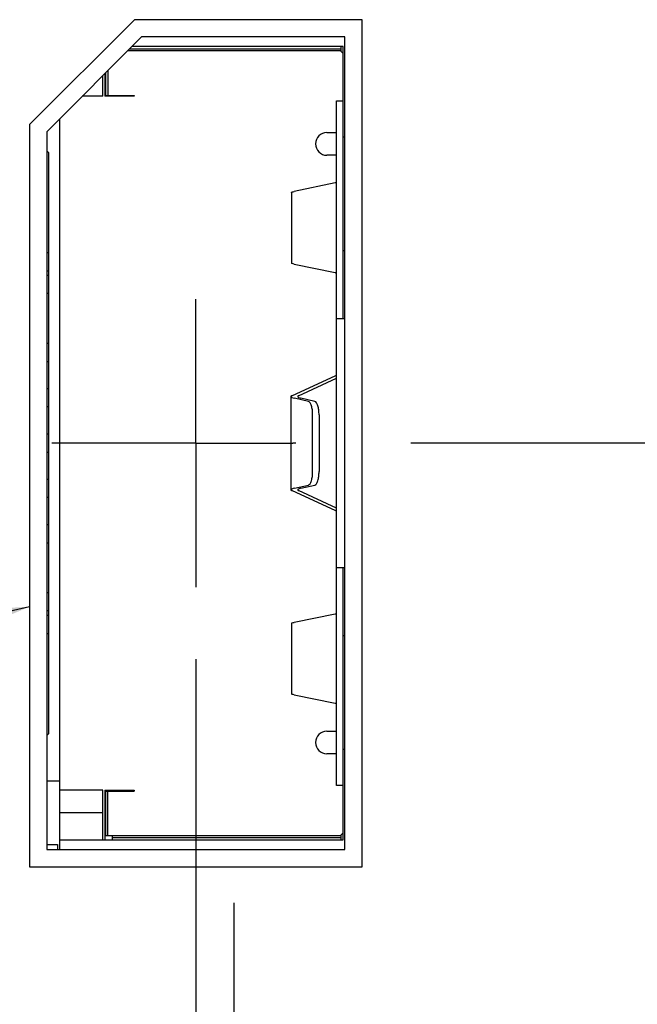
# Model space of a CAD drawing. Header units: inches. Extents: x 0.2 to 16.8, y 0.2 to 10.8.
# Tile 7 of 28: x 8.205 to 8.742, y 4.493 to 5.347. Entities that reach past the tile are written whole.
import ezdxf

# ---------------------------------------------------------------- set-up
doc = ezdxf.new("R2010")
doc.units = ezdxf.units.IN
doc.header["$LTSCALE"] = 0.935
doc.header["$MEASUREMENT"] = 0
doc.linetypes.add('CENTER', pattern=[0.6, 0.375, -0.075, 0.075, -0.075])
doc.layers.get('0').update_dxf_attribs({"linetype": 'CONTINUOUS'})
for name, color, linetype in [('DEFAULT_1', 7, 'CENTER'), ('DETAIL', 7, 'CONTINUOUS'), ('DIMENSIONS', 7, 'CONTINUOUS')]:
    doc.layers.add(name, color=color, linetype=linetype)
doc.styles.get("Standard").update_dxf_attribs({"font": 'txt', "width": 0.8})
doc.dimstyles.new('DIMSTYLE_1', dxfattribs={"dimtxt": 0.125, "dimasz": 0.18, "dimexe": 0.125, "dimexo": 0.0625, "dimgap": 0.09, "dimtad": 0, "dimtih": 1, "dimtoh": 1, "dimdec": 3, "dimzin": 4, "dimdsep": 46, "dimtxsty": 'STANDARD', "dimblk": '_FILLED', "dimblk1": '_FILLED', "dimblk2": '_FILLED', "dimcen": 0.09, "dimadec": 0, "dimazin": 0, "dimtp": 0.001, "dimtm": 0.001, "dimtfac": 1, "dimtdec": 3, "dimtofl": 0, "dimtmove": 0, "dimatfit": 3, "dimldrblk": '_FILLED', "dimfxl": 1, "dimtolj": 1, "dimtzin": 4, "dimarcsym": 0})
doc.dimstyles.get("Standard").update_dxf_attribs({"dimtxt": 0.125, "dimasz": 0.18, "dimexe": 0.125, "dimexo": 0.0625, "dimgap": 0.09, "dimtad": 0, "dimtih": 1, "dimtoh": 1, "dimdec": 3, "dimzin": 4, "dimdsep": 46, "dimtxsty": 'STANDARD', "dimblk": '_FILLED', "dimblk1": '_FILLED', "dimblk2": '_FILLED', "dimcen": 0.09, "dimadec": 0, "dimazin": 0, "dimtol": 1, "dimtp": 0.01, "dimtm": 0.01, "dimtfac": 1, "dimtdec": 3, "dimtofl": 0, "dimtmove": 0, "dimatfit": 3, "dimldrblk": '_FILLED', "dimfxl": 1, "dimtolj": 1, "dimtzin": 4, "dimarcsym": 0})

# ---------------------------------------------------------------- blocks, each defined once
blk = doc.blocks.new('*D12')
at = {"layer": 'DIMENSIONS', "color": 2, "linetype": 'CONTINUOUS'}
for p, q in [((8.35848, 4.79227), (8.35848, 2.68882)), ((8.35848, 2.68882), (8.06544, 2.56417)), ((8.06544, 2.56417), (8.06544, 2.41735))]:
    blk.add_line(p, q, dxfattribs=at)
at = {"layer": 'DIMENSIONS', "color": 2, "linetype": 'CONTINUOUS', "insert": (8.00294, 2.35485), "char_height": 0.125, "width": 1.325, "attachment_point": 3, "rotation": 90, "line_spacing_factor": 0.9}
blk.add_mtext('1.908{\\Ftxt.shx;\\W1.000000;\\H0.125000; }[48.46]', dxfattribs=at)
blk = doc.blocks.new('_FILLED')
at = {"color": 0, "linetype": 'BYBLOCK'}
blk.add_solid([(0, 0), (-1, 0.1736), (-1, -0.1736)], dxfattribs=at)

msp = doc.modelspace()

# ---------------------------------------------------------------- linework, layer by layer
at = {"color": 7, "linetype": 'CONTINUOUS'}
for p, q in [((8.30506, 5.34747), (8.21403, 5.25644)), ((8.50292, 5.34747), (8.30506, 5.34747)), ((8.50292, 4.61212), (8.50292, 5.34747)), ((8.31127, 5.33247), (8.22903, 5.25023)), ((8.48792, 5.33247), (8.31127, 5.33247)), ((8.48792, 4.62712), (8.48792, 5.33247)), ((8.21403, 5.25644), (8.21403, 4.61212)), ((8.22903, 5.25023), (8.22903, 4.62712)), ((8.22903, 4.62712), (8.48792, 4.62712)), ((8.21403, 4.61212), (8.50292, 4.61212))]:
    msp.add_line(p, q, dxfattribs=at)
at = {"color": 6, "linetype": 'CONTINUOUS'}
for p, q in [((8.48407, 5.32035), (8.29915, 5.32035)), ((8.30112, 5.32231), (8.48446, 5.32231)), ((8.48643, 5.32428), (8.30308, 5.32428)), ((8.48643, 5.31799), (8.48407, 5.32035)), ((8.48446, 5.32428), (8.48446, 5.31995)), ((8.48643, 5.08806), (8.48643, 5.32428)), ((8.27934, 5.30054), (8.27934, 5.28098)), ((8.28014, 5.28177), (8.28014, 5.30134)), ((8.28197, 5.30317), (8.28197, 5.28177)), ((8.27777, 5.28098), (8.27777, 5.29897)), ((8.27777, 5.28098), (8.25978, 5.28098)), ((8.30493, 5.28098), (8.27934, 5.28098)), ((8.28014, 5.28177), (8.30493, 5.28177)), ((8.28564, 5.28177), (8.28564, 5.28098)), ((8.30493, 5.28177), (8.30493, 5.28098)), ((8.48052, 4.68255), (8.48052, 5.27704)), ((8.48052, 5.27704), (8.48643, 5.27704)), ((8.23997, 5.26117), (8.23997, 4.62712)), ((8.47226, 5.24948), (8.48052, 5.24948)), ((8.48792, 5.24554), (8.48643, 5.24554)), ((8.22903, 5.23365), (8.23052, 5.23216)), ((8.23052, 5.23216), (8.23052, 4.72743)), ((8.48052, 5.2298), (8.47226, 5.2298)), ((8.44158, 5.19749), (8.44158, 5.13612)), ((8.47956, 5.20572), (8.4438, 5.19834)), ((8.48643, 5.14712), (8.48792, 5.14712)), ((8.23052, 5.14515), (8.22903, 5.14515)), ((8.22903, 5.1294), (8.23052, 5.1294)), ((8.4438, 5.13527), (8.47956, 5.12788)), ((8.23052, 5.12546), (8.22903, 5.12546)), ((8.23052, 5.10972), (8.22903, 5.10972)), ((8.48052, 5.08806), (8.48792, 5.08806)), ((8.23052, 5.06641), (8.22903, 5.06641)), ((8.22903, 5.05066), (8.23052, 5.05066)), ((8.44183, 5.021), (8.48004, 5.03861)), ((8.44765, 5.021), (8.48052, 5.03615)), ((8.48004, 5.03861), (8.4804, 5.03885)), ((8.23052, 5.02704), (8.22903, 5.02704)), ((8.44102, 5.0203), (8.44103, 4.93929)), ((8.45621, 5.0161), (8.44423, 5.0189)), ((8.46176, 5.0161), (8.44978, 5.0189)), ((8.23052, 5.01129), (8.22903, 5.01129)), ((8.45993, 4.95527), (8.45993, 5.00432)), ((8.46548, 5.00433), (8.46548, 4.95527)), ((8.23052, 4.98767), (8.22903, 4.98767)), ((8.22903, 4.97192), (8.23052, 4.97192)), ((8.23052, 4.9483), (8.22903, 4.9483)), ((8.44423, 4.94069), (8.45622, 4.94349)), ((8.44978, 4.94069), (8.46177, 4.94349)), ((8.23052, 4.93255), (8.22903, 4.93255)), ((8.48005, 4.92098), (8.44183, 4.93859)), ((8.48052, 4.92344), (8.44765, 4.93859)), ((8.4804, 4.92074), (8.48004, 4.92098)), ((8.23052, 4.90893), (8.22903, 4.90893)), ((8.22903, 4.89318), (8.23052, 4.89318)), ((8.48792, 4.87153), (8.48052, 4.87153)), ((8.48643, 4.63531), (8.48643, 4.87153)), ((8.23052, 4.84987), (8.22903, 4.84987)), ((8.23052, 4.83413), (8.22903, 4.83413)), ((8.23052, 4.83019), (8.22903, 4.83019)), ((8.47956, 4.83149), (8.4438, 4.82425)), ((8.48052, 4.83194), (8.47956, 4.83149)), ((8.44158, 4.82341), (8.44158, 4.76216)), ((8.22903, 4.81444), (8.23052, 4.81444)), ((8.48792, 4.81247), (8.48643, 4.81247)), ((8.4438, 4.76133), (8.47956, 4.75408)), ((8.47956, 4.75408), (8.48052, 4.75364)), ((8.23052, 4.72743), (8.22903, 4.72594)), ((8.47226, 4.7298), (8.48052, 4.7298)), ((8.48052, 4.71011), (8.47226, 4.71011)), ((8.48643, 4.71405), (8.48792, 4.71405)), ((8.23997, 4.68649), (8.22903, 4.68649)), ((8.27777, 4.67861), (8.23997, 4.67861)), ((8.27777, 4.63531), (8.27777, 4.67861)), ((8.27934, 4.67862), (8.27934, 4.63531)), ((8.27934, 4.67862), (8.30493, 4.67862)), ((8.28014, 4.63925), (8.28014, 4.67783)), ((8.28014, 4.67783), (8.30493, 4.67783)), ((8.28197, 4.63925), (8.28197, 4.67783)), ((8.28564, 4.67862), (8.28564, 4.67783)), ((8.30493, 4.67862), (8.30493, 4.67783)), ((8.48643, 4.68255), (8.48052, 4.68255)), ((8.27777, 4.65893), (8.23997, 4.65893)), ((8.23997, 4.63531), (8.48643, 4.63531)), ((8.28014, 4.63925), (8.48407, 4.63925)), ((8.28564, 4.63925), (8.28564, 4.63531)), ((8.48446, 4.63728), (8.28564, 4.63728)), ((8.48407, 4.63925), (8.48643, 4.64161)), ((8.48446, 4.63964), (8.48446, 4.63531)), ((8.22903, 4.63137), (8.2384, 4.63137)), ((8.2384, 4.63137), (8.2384, 4.62712))]:
    msp.add_line(p, q, dxfattribs=at)
for centre, start, end in [((8.47226, 5.23964), 90, 269.99999), ((8.47226, 4.71995), 90.00001, 270)]:
    msp.add_arc(centre, 0.00984, start, end, dxfattribs=at)
for points, knots in [([(8.48052, 5.20618), (8.48052, 5.20607), (8.48011, 5.20585), (8.47981, 5.20578), (8.47956, 5.20572)], [0, 0, 0, 0, 0.305172, 1, 1, 1, 1]), ([(8.44158, 5.19749), (8.44158, 5.19757), (8.44178, 5.19777), (8.44251, 5.19806), (8.44324, 5.19823), (8.4438, 5.19834)], [0, 0, 0, 0, 0.104304, 0.296785, 1, 1, 1, 1]), ([(8.4438, 5.13527), (8.44324, 5.13538), (8.44251, 5.13554), (8.44178, 5.13583), (8.44158, 5.13603), (8.44158, 5.13612)], [0, 0, 0, 0, 0.703215, 0.895696, 1, 1, 1, 1]), ([(8.47956, 5.12788), (8.47981, 5.12783), (8.48011, 5.12775), (8.48052, 5.12754), (8.48052, 5.12743)], [0, 0, 0, 0, 0.694825, 1, 1, 1, 1]), ([(8.44183, 5.021), (8.44162, 5.02091), (8.44129, 5.02077), (8.44102, 5.02044), (8.44102, 5.0203)], [0, 0, 0, 0, 0.633491, 1, 1, 1, 1]), ([(8.44102, 5.0203), (8.44102, 5.02017), (8.44129, 5.01984), (8.44236, 5.01935), (8.44341, 5.01908), (8.44423, 5.0189)], [0, 0, 0, 0, 0.112318, 0.306453, 1, 1, 1, 1]), ([(8.44765, 5.021), (8.44745, 5.02091), (8.44715, 5.02075), (8.44693, 5.02043), (8.44693, 5.0203)], [0, 0, 0, 0, 0.619792, 1, 1, 1, 1]), ([(8.44693, 5.0203), (8.44693, 5.02017), (8.44715, 5.01985), (8.44811, 5.01934), (8.44905, 5.01908), (8.44978, 5.0189)], [0, 0, 0, 0, 0.120085, 0.31584, 1, 1, 1, 1]), ([(8.45993, 5.00432), (8.45993, 5.00576), (8.45976, 5.00847), (8.45914, 5.01164), (8.45836, 5.01374), (8.45763, 5.01512), (8.45681, 5.01596), (8.45621, 5.0161)], [0, 0, 0, 0, 0.335808, 0.631536, 0.753997, 0.856109, 1, 1, 1, 1]), ([(8.46548, 5.00433), (8.46548, 5.00576), (8.46531, 5.00847), (8.46469, 5.01164), (8.46391, 5.01374), (8.46318, 5.01512), (8.46236, 5.01596), (8.46176, 5.0161)], [0, 0, 0, 0, 0.335808, 0.631536, 0.753997, 0.856109, 1, 1, 1, 1]), ([(8.45622, 4.94349), (8.45682, 4.94363), (8.45763, 4.94448), (8.45837, 4.94585), (8.45915, 4.94795), (8.45977, 4.95113), (8.45993, 4.95383), (8.45993, 4.95527)], [0, 0, 0, 0, 0.143898, 0.246015, 0.368478, 0.6642, 1, 1, 1, 1]), ([(8.46177, 4.94349), (8.46237, 4.94363), (8.46318, 4.94448), (8.46392, 4.94585), (8.4647, 4.94795), (8.46532, 4.95113), (8.46548, 4.95383), (8.46548, 4.95527)], [0, 0, 0, 0, 0.143899, 0.246015, 0.368478, 0.6642, 1, 1, 1, 1]), ([(8.44423, 4.94069), (8.44342, 4.94051), (8.44237, 4.94024), (8.44129, 4.93975), (8.44103, 4.93942), (8.44103, 4.93929)], [0, 0, 0, 0, 0.693542, 0.887678, 1, 1, 1, 1]), ([(8.44103, 4.93929), (8.44103, 4.93915), (8.44129, 4.93882), (8.44162, 4.93868), (8.44183, 4.93859)], [0, 0, 0, 0, 0.366517, 1, 1, 1, 1]), ([(8.44978, 4.94069), (8.44905, 4.94051), (8.44811, 4.94025), (8.44715, 4.93974), (8.44693, 4.93942), (8.44693, 4.93929)], [0, 0, 0, 0, 0.684155, 0.87991, 1, 1, 1, 1]), ([(8.44693, 4.93929), (8.44693, 4.93916), (8.44715, 4.93884), (8.44746, 4.93868), (8.44765, 4.93859)], [0, 0, 0, 0, 0.380217, 1, 1, 1, 1]), ([(8.44158, 4.82341), (8.44158, 4.8235), (8.44178, 4.82369), (8.44251, 4.82398), (8.44324, 4.82414), (8.4438, 4.82425)], [0, 0, 0, 0, 0.10324, 0.295544, 1, 1, 1, 1]), ([(8.4438, 4.76133), (8.44324, 4.76144), (8.44251, 4.7616), (8.44178, 4.76188), (8.44158, 4.76208), (8.44158, 4.76216)], [0, 0, 0, 0, 0.704456, 0.89676, 1, 1, 1, 1])]:
    msp.add_open_spline(points, degree=3, knots=knots, dxfattribs=at)
at = {"layer": 'DEFAULT_1', "color": 7, "linetype": 'CENTER'}
for p, q in [((8.35848, 4.9798), (8.35848, 5.10482)), ((8.35848, 4.9798), (8.23345, 4.9798)), ((8.35848, 4.9798), (8.35848, 4.85477)), ((8.35848, 4.9798), (8.4428, 4.9798)), ((8.89588, 4.9798), (8.4428, 4.9798)), ((8.39178, 4.31134), (8.39178, 4.58068))]:
    msp.add_line(p, q, dxfattribs=at)

# ---------------------------------------------------------------- dimensions: what is measured, and where the dimension line sits
at = {"layer": 'DIMENSIONS', "color": 2, "linetype": 'CONTINUOUS'}
dim = msp.add_ordinate_dim(feature_location=(8.3584760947, 4.7922702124), offset=(-0.2930331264, -2.3749183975), dtype=0, origin=(10.2662753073, 4.8547702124), dimstyle='DIMSTYLE_1', override={"dimtad": 1, "dimtih": 0, "dimtoh": 0}, dxfattribs=at)
dim.commit()
dim.dimension.update_dxf_attribs({"geometry": '*D12', "text_midpoint": (8.0654429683, 1.6923518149)})

# ---------------------------------------------------------------- leaders
at = {"layer": 'DETAIL', "color": 2, "linetype": 'CONTINUOUS'}
msp.add_leader([(8.21403, 4.83786), (7.03198, 4.56119), (6.85198, 4.56119)], dimstyle='STANDARD', override={"dimtad": 0}, dxfattribs=at)

doc.saveas('drawing.dxf')
